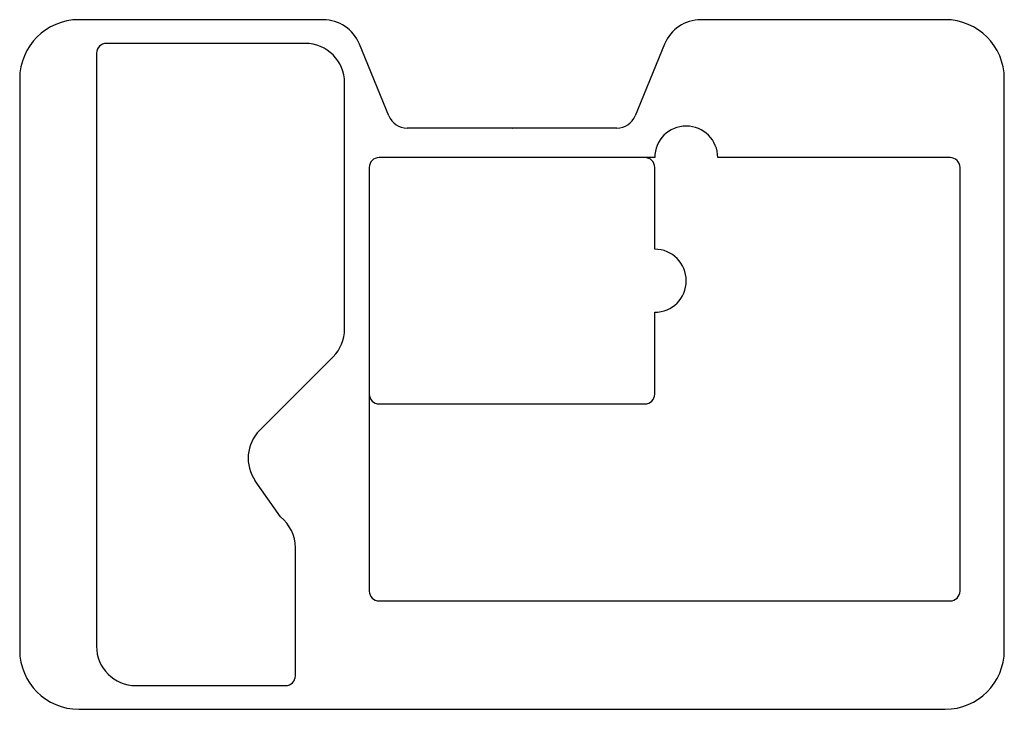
# Model space of a CAD drawing. Extents: x 46 to 546, y 37 to 387.
import ezdxf

# ---------------------------------------------------------------- set-up
doc = ezdxf.new("R2010")
doc.units = 0
doc.linetypes.add('DXF_CONTINUOUS', pattern=[0])
doc.linetypes.add('SOLID', pattern=[0])
doc.layers.get('DEFPOINTS').update_dxf_attribs({"color": 8, "linetype": 'SOLID'})

msp = doc.modelspace()

# ---------------------------------------------------------------- linework, layer by layer
at = {"layer": 'DEFPOINTS', "color": 8, "linetype": 'DXF_CONTINUOUS'}
for p, q in [((200.56, 386.74), (76.49, 386.74)), ((516.49, 386.74), (392.42, 386.74)), ((191.49, 374.74), (90.49, 374.74)), ((233.95, 337.95), (219.07, 374.31)), ((373.9, 374.31), (359.03, 337.95)), ((85.49, 369.74), (85.49, 68.74)), ((46.49, 356.74), (46.49, 66.74)), ((546.49, 66.74), (546.49, 356.74)), ((211.49, 229.74), (211.49, 354.74)), ((349.78, 331.74), (243.2, 331.74)), ((296.49, 331.74), (296.49, 332.1)), ((296.49, 331.74), (296.67, 331.74)), ((368.99, 316.74), (228.99, 316.74)), ((518.99, 316.74), (400.99, 316.74)), ((223.99, 311.74), (223.99, 96.74)), ((368.99, 270.24), (368.99, 311.74)), ((523.99, 96.74), (523.99, 311.74)), ((368.99, 196.74), (368.99, 238.24)), ((168.35, 178.31), (205.63, 215.59)), ((228.99, 191.74), (363.99, 191.74)), ((178.91, 134.41), (166.11, 152.7)), ((186.49, 53.74), (186.49, 118.74)), ((228.99, 91.74), (518.99, 91.74)), ((105.49, 48.74), (181.49, 48.74)), ((76.49, 36.74), (516.49, 36.74))]:
    msp.add_line(p, q, dxfattribs=at)
for centre, radius, start, end in [((76.49, 356.74), 30, 90, 180), ((200.56, 366.74), 20, 22.249, 90), ((392.42, 366.74), 20, 90, 157.751), ((516.49, 356.74), 30, 0, 90), ((90.49, 369.74), 5, 90, 180), ((191.49, 354.74), 20, 0, 90), ((243.2, 341.74), 10, -157.751, -90), ((349.78, 341.74), 10, -90, -22.249), ((384.99, 316.74), 16, 0, 180), ((228.99, 311.74), 5, 90, 180), ((363.99, 311.74), 5, 0, 90), ((518.99, 311.74), 5, 0, 90), ((368.99, 254.24), 16, -90, 90), ((191.49, 229.74), 20, -45, 0), ((228.99, 196.74), 5, 180, -90), ((363.99, 196.74), 5, -90, 0), ((182.49, 164.17), 20, 135, -145), ((166.49, 118.74), 20, 0, 51.6161), ((228.99, 96.74), 5, 180, -90), ((518.99, 96.74), 5, -90, 0), ((76.49, 66.74), 30, 180, -90), ((105.49, 68.74), 20, 180, -90), ((516.49, 66.74), 30, -90, 0), ((181.49, 53.74), 5, -90, 0)]:
    msp.add_arc(centre, radius, start, end, dxfattribs=at)

doc.saveas('drawing.dxf')
